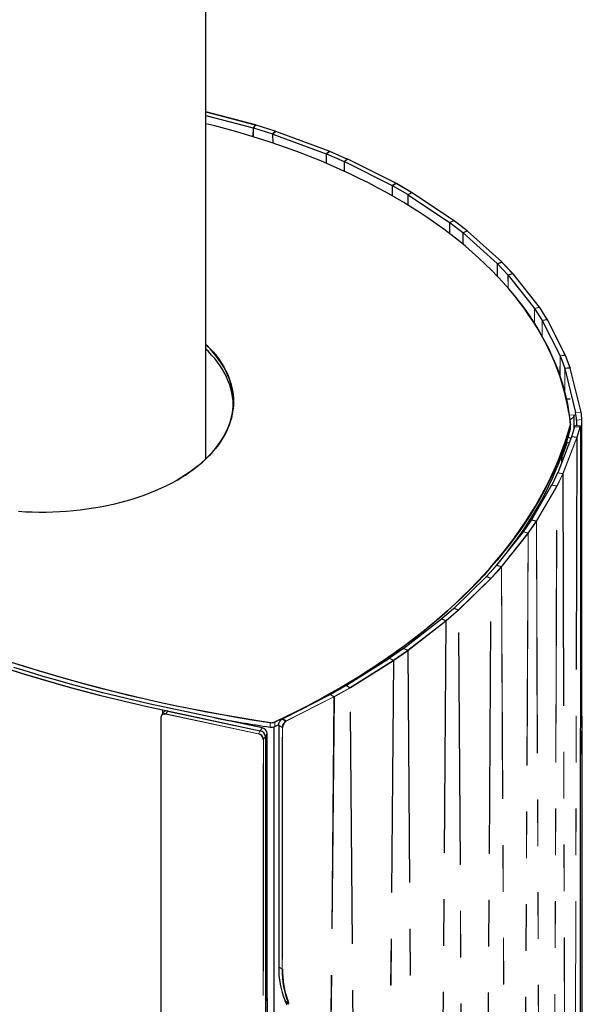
# Model space of a CAD drawing. Header units: millimetres. Extents: x 118 to 347, y 90 to 276.
# Tile 12 of 13: x 331 to 347, y 131 to 158. Entities that reach past the tile are written whole.
import ezdxf

# ---------------------------------------------------------------- set-up
doc = ezdxf.new("R2010")
doc.units = ezdxf.units.MM
doc.linetypes.add('PHANTOM', pattern=[12.7, 6.35, -1.27, 1.27, -1.27, 1.27, -1.27])

msp = doc.modelspace()

# ---------------------------------------------------------------- linework, layer by layer
at = {"color": 7, "linetype": 'Continuous', "lineweight": 25}
for p, q in [((336.342, 146.432), (336.342, 205.869)), ((337.695, 155.573), (336.342, 155.929)), ((336.342, 155.836), (337.634, 155.496)), ((338.239, 155.402), (337.714, 155.567)), ((337.644, 155.493), (338.168, 155.328)), ((338.177, 155.325), (339.639, 154.783)), ((339.719, 154.854), (338.257, 155.396)), ((339.647, 154.78), (340.126, 154.573)), ((339.734, 154.847), (339.734, 154.847)), ((340.214, 154.641), (339.736, 154.847)), ((339.736, 154.847), (339.736, 154.847)), ((340.134, 154.569), (341.447, 153.913)), ((340.212, 154.64), (340.212, 154.64)), ((340.214, 154.641), (340.214, 154.641)), ((341.544, 153.977), (340.231, 154.633)), ((341.976, 153.728), (341.56, 153.968)), ((341.56, 153.968), (341.56, 153.968)), ((341.871, 153.668), (341.455, 153.909)), ((341.976, 153.728), (341.976, 153.728)), ((343.128, 152.961), (341.991, 153.719)), ((341.878, 153.664), (343.016, 152.906)), ((343.022, 152.901), (343.38, 152.625)), ((343.128, 152.961), (343.128, 152.961)), ((343.499, 152.675), (343.141, 152.951)), ((343.141, 152.951), (343.141, 152.951)), ((343.141, 152.951), (343.141, 152.951)), ((343.386, 152.62), (344.324, 151.776)), ((343.499, 152.675), (343.499, 152.675)), ((343.499, 152.675), (343.499, 152.675)), ((343.511, 152.665), (343.508, 152.667)), ((344.45, 151.821), (343.511, 152.665)), ((344.747, 151.508), (344.461, 151.81)), ((344.33, 151.771), (344.616, 151.468)), ((344.62, 151.463), (345.341, 150.55)), ((345.477, 150.584), (344.756, 151.496)), ((345.345, 150.545), (345.553, 150.222)), ((345.477, 150.582), (345.483, 150.574)), ((345.693, 150.249), (345.485, 150.572)), ((345.556, 150.216), (346.044, 149.253)), ((346.188, 149.275), (345.7, 150.237)), ((346.047, 149.247), (346.173, 148.91)), ((346.188, 149.274), (346.192, 149.264)), ((346.319, 148.926), (346.193, 149.263)), ((346.175, 148.904), (346.471, 147.701)), ((346.62, 147.71), (346.323, 148.913)), ((346.32, 148.069), (346.218, 148.062)), ((346.428, 147.263), (346.428, 147.624)), ((346.492, 147.493), (346.493, 147.335)), ((346.62, 147.71), (346.62, 147.71)), ((346.653, 131.266), (346.64, 147.508)), ((346.64, 147.508), (346.64, 147.508)), ((346.326, 147.239), (346.326, 147.357)), ((346.442, 147.311), (346.361, 147.035)), ((346.6, 147.324), (346.457, 147.338)), ((346.586, 102.146), (346.614, 147.257)), ((346.614, 147.257), (346.614, 147.257)), ((346.359, 147.031), (345.979, 146.051)), ((346.501, 147.013), (346.359, 147.031)), ((346.236, 146.884), (346.087, 146.46)), ((346.136, 146.455), (346.087, 146.46)), ((346.087, 146.46), (346.087, 146.331)), ((345.977, 146.047), (345.816, 145.714)), ((345.813, 145.709), (345.258, 144.758)), ((345.423, 145.099), (345.423, 145.041)), ((345.255, 144.754), (345.034, 144.432)), ((345.031, 144.428), (344.306, 143.516)), ((344.303, 143.512), (344.025, 143.205)), ((343.138, 142.34), (344.021, 143.201)), ((343.134, 142.336), (342.802, 142.048)), ((342.797, 142.045), (341.76, 141.239)), ((342.797, 142.045), (342.797, 142.045)), ((341.755, 141.236), (341.373, 140.969)), ((341.76, 141.239), (341.76, 141.239)), ((341.367, 140.966), (340.19, 140.227)), ((340.184, 140.224), (339.756, 139.982)), ((339.75, 139.979), (338.445, 139.315)), ((335.17, 139.481), (335.12, 139.403)), ((337.88, 139.062), (335.207, 139.632)), ((335.297, 139.523), (337.829, 138.983)), ((335.105, 139.351), (335.105, 94.237)), ((338.23, 139.101), (338.338, 139.152)), ((338.335, 139.137), (338.335, 132.523)), ((338.436, 139.311), (338.445, 139.315)), ((338.436, 139.311), (338.532, 139.248)), ((338.445, 139.315), (338.445, 139.315)), ((338.02, 131.683), (338.02, 138.91)), ((338.201, 139.09), (338.201, 98.938)), ((337.97, 138.83), (337.97, 93.716)), ((337.972, 131.606), (338.02, 131.682)), ((338.022, 131.642), (338.022, 128.034)), ((338.509, 131.589), (338.605, 131.526)), ((338.518, 131.56), (338.509, 131.589)), ((338.592, 131.573), (338.608, 131.524)), ((337.97, 131.561), (337.97, 127.953)), ((338.617, 131.495), (338.518, 131.56)), ((338.617, 131.495), (338.608, 131.524))]:
    msp.add_line(p, q, dxfattribs=at)
at = {"color": 8, "linetype": 'PHANTOM', "lineweight": 18}
for p, q in [((337.694, 155.572), (336.342, 155.928)), ((337.694, 155.572), (337.634, 155.496)), ((337.713, 155.567), (337.643, 155.493)), ((337.694, 155.572), (337.694, 155.572)), ((337.634, 155.496), (337.631, 155.252)), ((337.644, 155.493), (337.641, 155.249)), ((337.644, 155.493), (337.713, 155.567)), ((338.237, 155.402), (337.713, 155.567)), ((337.713, 155.567), (337.713, 155.567)), ((338.168, 155.328), (338.237, 155.402)), ((338.168, 155.328), (338.238, 155.402)), ((338.171, 155.079), (338.168, 155.328)), ((338.255, 155.395), (338.177, 155.325)), ((338.18, 155.076), (338.177, 155.325)), ((338.237, 155.402), (338.237, 155.402)), ((338.255, 155.395), (338.255, 155.395)), ((339.717, 154.854), (338.255, 155.395)), ((339.636, 154.524), (339.639, 154.783)), ((339.717, 154.854), (339.639, 154.783)), ((339.645, 154.52), (339.647, 154.78)), ((339.647, 154.78), (339.734, 154.847)), ((339.734, 154.847), (339.647, 154.78)), ((339.717, 154.854), (339.717, 154.854)), ((340.212, 154.64), (339.734, 154.847)), ((339.734, 154.847), (339.734, 154.847)), ((340.126, 154.573), (340.212, 154.64)), ((340.126, 154.573), (340.212, 154.64)), ((340.128, 154.307), (340.126, 154.573)), ((340.229, 154.633), (340.134, 154.569)), ((340.137, 154.303), (340.134, 154.569)), ((340.212, 154.64), (340.212, 154.64)), ((340.229, 154.633), (340.229, 154.633)), ((341.542, 153.976), (340.229, 154.633)), ((341.542, 153.976), (341.447, 153.913)), ((341.557, 153.968), (341.455, 153.909)), ((341.542, 153.976), (341.542, 153.976)), ((341.974, 153.728), (341.557, 153.968)), ((341.557, 153.968), (341.557, 153.968)), ((341.447, 153.913), (341.444, 153.634)), ((341.455, 153.909), (341.452, 153.63)), ((341.974, 153.728), (341.871, 153.668)), ((341.988, 153.719), (341.878, 153.664)), ((341.974, 153.727), (341.974, 153.728)), ((341.988, 153.719), (341.988, 153.719)), ((343.125, 152.961), (341.988, 153.719)), ((341.871, 153.668), (341.874, 153.38)), ((341.878, 153.664), (341.881, 153.376)), ((343.013, 152.602), (343.016, 152.906)), ((343.125, 152.961), (343.016, 152.906)), ((343.02, 152.597), (343.022, 152.901)), ((343.138, 152.951), (343.022, 152.901)), ((343.125, 152.961), (343.125, 152.961)), ((343.496, 152.675), (343.138, 152.951)), ((343.138, 152.951), (343.138, 152.951)), ((343.138, 152.951), (343.138, 152.951)), ((343.496, 152.675), (343.38, 152.625)), ((343.382, 152.309), (343.38, 152.625)), ((343.508, 152.665), (343.386, 152.62)), ((343.388, 152.304), (343.386, 152.62)), ((343.496, 152.675), (343.496, 152.675)), ((343.496, 152.675), (343.496, 152.675)), ((343.508, 152.665), (343.508, 152.665)), ((344.446, 151.822), (343.508, 152.665)), ((344.446, 151.821), (344.324, 151.776)), ((344.33, 151.771), (344.457, 151.811)), ((344.33, 151.771), (344.457, 151.811)), ((344.446, 151.821), (344.446, 151.822)), ((344.743, 151.508), (344.457, 151.811)), ((344.457, 151.811), (344.457, 151.811)), ((344.322, 151.435), (344.324, 151.776)), ((344.328, 151.429), (344.33, 151.771)), ((344.743, 151.508), (344.616, 151.468)), ((344.616, 151.468), (344.743, 151.508)), ((344.616, 151.468), (344.618, 151.109)), ((344.752, 151.497), (344.62, 151.463)), ((344.62, 151.463), (344.623, 151.104)), ((344.743, 151.508), (344.743, 151.508)), ((344.752, 151.497), (344.752, 151.497)), ((345.473, 150.585), (344.752, 151.497)), ((345.339, 150.144), (345.341, 150.55)), ((345.473, 150.585), (345.341, 150.55)), ((345.343, 150.138), (345.345, 150.545)), ((345.345, 150.545), (345.481, 150.574)), ((345.345, 150.545), (345.48, 150.574)), ((345.473, 150.585), (345.473, 150.585)), ((345.689, 150.251), (345.481, 150.574)), ((345.481, 150.574), (345.481, 150.574)), ((345.553, 150.222), (345.689, 150.251)), ((345.689, 150.25), (345.553, 150.221)), ((345.555, 149.783), (345.553, 150.222)), ((345.696, 150.239), (345.556, 150.216)), ((345.558, 149.777), (345.556, 150.216)), ((345.689, 150.251), (345.689, 150.251)), ((345.696, 150.239), (345.696, 150.239)), ((346.183, 149.277), (345.696, 150.239)), ((346.044, 149.253), (346.042, 148.691)), ((346.183, 149.277), (346.044, 149.253)), ((346.047, 149.247), (346.045, 148.683)), ((346.046, 149.248), (346.188, 149.266)), ((346.047, 149.247), (346.188, 149.265)), ((346.183, 149.277), (346.183, 149.277)), ((346.314, 148.928), (346.188, 149.265)), ((346.188, 149.265), (346.188, 149.265)), ((346.173, 148.91), (346.314, 148.928)), ((346.315, 148.927), (346.173, 148.91)), ((346.173, 148.91), (346.174, 148.245)), ((346.318, 148.916), (346.175, 148.904)), ((346.175, 148.904), (346.176, 148.237)), ((346.314, 148.928), (346.314, 148.928)), ((346.318, 148.916), (346.318, 148.916)), ((346.615, 147.713), (346.318, 148.916)), ((346.295, 147.631), (346.426, 147.64)), ((346.471, 147.701), (346.615, 147.713)), ((346.636, 147.505), (346.492, 147.493)), ((346.649, 131.263), (346.636, 147.505)), ((346.324, 147.225), (346.324, 147.344)), ((346.585, 147.297), (346.442, 147.311)), ((346.504, 147.021), (346.585, 147.297)), ((346.59, 147.293), (346.509, 147.017)), ((346.586, 102.146), (346.614, 147.257)), ((346.12, 146.033), (346.501, 147.013)), ((346.506, 147.008), (346.125, 146.028)), ((346.359, 147.031), (346.501, 147.013)), ((346.361, 147.035), (346.504, 147.021)), ((346.506, 147.008), (346.383, 101.339)), ((346.509, 147.017), (346.386, 101.348)), ((346.501, 147.013), (346.501, 147.013)), ((346.504, 147.021), (346.504, 147.021)), ((346.506, 147.008), (346.506, 147.008)), ((346.509, 147.017), (346.509, 147.017)), ((346.158, 146.69), (346.158, 146.662)), ((346.3, 146.877), (346.236, 146.884)), ((345.955, 145.691), (346.117, 146.024)), ((346.122, 146.019), (345.96, 145.686)), ((345.977, 146.047), (346.117, 146.024)), ((346.12, 146.033), (345.979, 146.051)), ((346.12, 146.033), (345.979, 146.051)), ((346.117, 146.024), (346.117, 146.024)), ((346.12, 146.033), (346.12, 146.033)), ((346.122, 146.019), (346.248, 100.992)), ((346.125, 146.028), (346.125, 146.028)), ((346.125, 146.028), (346.252, 101.001)), ((345.395, 144.731), (345.951, 145.683)), ((345.955, 145.678), (345.4, 144.726)), ((345.775, 100.017), (345.955, 145.678)), ((345.779, 100.026), (345.96, 145.686)), ((345.813, 145.709), (345.951, 145.683)), ((345.816, 145.714), (345.955, 145.691)), ((345.951, 145.683), (345.951, 145.683)), ((345.955, 145.691), (345.955, 145.691)), ((345.955, 145.678), (345.955, 145.678)), ((345.96, 145.686), (345.96, 145.686)), ((345.315, 144.856), (345.315, 144.918)), ((345.319, 144.864), (345.319, 144.924)), ((345.169, 144.401), (345.39, 144.723)), ((345.394, 144.718), (345.173, 144.396)), ((345.255, 144.754), (345.39, 144.723)), ((345.395, 144.731), (345.258, 144.758)), ((345.258, 144.758), (345.395, 144.731)), ((345.39, 144.723), (345.39, 144.723)), ((345.394, 144.718), (345.578, 99.681)), ((345.395, 144.731), (345.395, 144.731)), ((345.4, 144.726), (345.4, 144.726)), ((345.4, 144.726), (345.583, 99.689)), ((344.438, 143.481), (345.163, 144.393)), ((345.167, 144.388), (344.442, 143.475)), ((345.167, 144.388), (344.93, 98.739)), ((345.173, 144.396), (344.937, 98.747)), ((345.031, 144.428), (345.163, 144.393)), ((345.034, 144.432), (345.169, 144.401)), ((345.163, 144.393), (345.163, 144.393)), ((345.167, 144.388), (345.167, 144.388)), ((345.169, 144.401), (345.169, 144.401)), ((345.173, 144.396), (345.173, 144.396)), ((344.66, 143.963), (344.66, 143.961)), ((344.665, 143.969), (344.665, 143.967)), ((344.153, 143.166), (344.431, 143.473)), ((344.436, 143.467), (344.158, 143.161)), ((344.274, 143.479), (344.274, 143.485)), ((344.279, 143.486), (344.279, 143.491)), ((344.303, 143.512), (344.431, 143.473)), ((344.306, 143.516), (344.438, 143.481)), ((344.431, 143.473), (344.431, 143.473)), ((344.436, 143.467), (344.674, 98.416)), ((344.438, 143.481), (344.438, 143.481)), ((344.442, 143.475), (344.442, 143.475)), ((344.442, 143.475), (344.681, 98.425)), ((344.146, 143.158), (344.021, 143.201)), ((344.025, 143.205), (344.153, 143.166)), ((344.153, 143.166), (344.153, 143.166)), ((343.263, 142.298), (344.146, 143.158)), ((344.15, 143.153), (343.267, 142.292)), ((343.86, 97.519), (344.15, 143.153)), ((343.867, 97.527), (344.158, 143.161)), ((344.146, 143.158), (344.146, 143.158)), ((344.15, 143.153), (344.15, 143.153)), ((344.158, 143.161), (344.158, 143.161)), ((342.922, 142.002), (343.254, 142.29)), ((343.259, 142.284), (342.927, 141.996)), ((343.134, 142.336), (343.254, 142.29)), ((343.263, 142.298), (343.138, 142.34)), ((343.254, 142.29), (343.254, 142.29)), ((343.549, 97.217), (343.259, 142.284)), ((343.263, 142.298), (343.263, 142.298)), ((343.267, 142.292), (343.267, 142.292)), ((343.557, 97.224), (343.267, 142.292)), ((341.876, 141.189), (342.914, 141.995)), ((342.918, 141.989), (341.88, 141.183)), ((342.918, 141.989), (342.577, 96.374)), ((342.927, 141.996), (342.586, 96.381)), ((342.914, 141.995), (342.797, 142.045)), ((342.914, 141.995), (342.797, 142.045)), ((342.802, 142.048), (342.922, 142.002)), ((342.914, 141.995), (342.914, 141.995)), ((342.914, 141.995), (342.914, 141.995)), ((342.918, 141.989), (342.918, 141.989)), ((342.918, 141.989), (342.918, 141.989)), ((342.922, 142.002), (342.922, 142.002)), ((342.927, 141.996), (342.927, 141.996)), ((341.484, 140.916), (341.866, 141.182)), ((341.87, 141.176), (341.488, 140.91)), ((341.755, 141.236), (341.866, 141.182)), ((341.76, 141.239), (341.876, 141.189)), ((341.876, 141.189), (341.76, 141.239)), ((341.866, 141.182), (341.866, 141.182)), ((341.87, 141.176), (342.209, 96.089)), ((341.876, 141.189), (341.876, 141.189)), ((341.876, 141.189), (341.876, 141.189)), ((341.88, 141.183), (341.88, 141.183)), ((341.88, 141.183), (341.88, 141.183)), ((341.88, 141.183), (342.219, 96.096)), ((340.296, 140.17), (341.474, 140.909)), ((341.478, 140.903), (340.3, 140.164)), ((341.478, 140.903), (341.09, 95.309)), ((341.488, 140.91), (341.1, 95.316)), ((341.474, 140.909), (341.367, 140.966)), ((341.474, 140.909), (341.367, 140.966)), ((341.373, 140.969), (341.484, 140.916)), ((341.474, 140.909), (341.474, 140.909)), ((341.478, 140.903), (341.478, 140.903)), ((341.484, 140.916), (341.484, 140.916)), ((341.488, 140.91), (341.488, 140.91)), ((340.184, 140.224), (340.285, 140.164)), ((340.189, 140.227), (340.296, 140.17)), ((340.296, 140.17), (340.19, 140.227)), ((339.846, 139.916), (339.75, 139.979)), ((339.846, 139.916), (339.75, 139.979)), ((339.756, 139.982), (339.857, 139.922)), ((339.857, 139.922), (340.285, 140.164)), ((340.289, 140.158), (339.861, 139.916)), ((340.285, 140.164), (340.285, 140.164)), ((340.673, 95.048), (340.289, 140.158)), ((340.296, 140.17), (340.296, 140.17)), ((340.3, 140.164), (340.3, 140.164)), ((340.684, 95.054), (340.3, 140.164)), ((338.541, 139.253), (339.846, 139.916)), ((339.849, 139.91), (338.544, 139.246)), ((339.849, 139.91), (339.418, 94.34)), ((339.861, 139.916), (339.43, 94.346)), ((339.846, 139.916), (339.846, 139.916)), ((339.849, 139.91), (339.849, 139.91)), ((339.857, 139.922), (339.857, 139.922)), ((339.861, 139.916), (339.861, 139.916)), ((335.156, 139.549), (335.156, 139.459)), ((335.261, 139.527), (335.156, 139.549)), ((335.158, 139.556), (337.831, 138.985)), ((337.879, 139.061), (335.206, 139.631)), ((337.777, 138.897), (335.245, 139.438)), ((335.297, 139.523), (335.246, 139.444)), ((335.246, 139.444), (337.779, 138.904)), ((335.109, 139.348), (335.109, 94.234)), ((336.889, 139.273), (336.889, 139.283)), ((336.96, 139.258), (336.96, 139.271)), ((337.402, 139.195), (337.402, 139.164)), ((337.685, 139.149), (337.685, 139.104)), ((338.097, 139.084), (338.097, 139.202)), ((338.23, 139.219), (338.23, 139.101)), ((338.43, 139.075), (338.335, 139.137)), ((338.541, 139.253), (338.445, 139.315)), ((338.54, 139.252), (338.445, 139.315)), ((338.532, 139.248), (338.54, 139.252)), ((338.544, 139.246), (338.535, 139.242)), ((337.779, 138.904), (337.829, 138.983)), ((337.831, 138.985), (337.879, 139.061)), ((338.02, 138.909), (337.972, 138.833)), ((338.02, 131.682), (338.02, 138.909)), ((338.431, 132.46), (338.43, 139.075)), ((338.438, 139.074), (338.438, 132.46)), ((337.913, 93.636), (337.913, 138.75)), ((337.97, 138.83), (337.92, 138.752)), ((337.92, 138.752), (337.92, 93.638)), ((337.972, 138.833), (337.972, 131.606)), ((338.335, 132.523), (338.431, 132.46)), ((337.97, 131.561), (338.022, 131.642))]:
    msp.add_line(p, q, dxfattribs=at)
at = {"color": 7, "linetype": 'Continuous', "lineweight": 25, "flags": 128}
for points in [[(346.277, 147.721), (346.272, 147.751), (346.238, 147.944), (346.197, 148.136), (346.149, 148.327), (346.094, 148.518), (346.033, 148.708), (345.965, 148.898), (345.89, 149.086), (345.809, 149.274), (345.721, 149.461), (345.626, 149.646), (345.525, 149.831), (345.417, 150.014), (345.303, 150.196), (345.183, 150.376), (345.056, 150.556), (344.923, 150.733), (344.784, 150.909), (344.638, 151.083), (344.486, 151.256), (344.329, 151.426), (344.165, 151.595), (343.995, 151.762), (343.82, 151.927), (343.639, 152.09), (343.452, 152.25), (343.259, 152.409), (343.061, 152.565), (342.857, 152.718), (342.648, 152.869), (342.434, 153.018), (342.215, 153.164), (341.99, 153.308), (341.761, 153.449), (341.526, 153.587), (341.287, 153.723), (341.043, 153.855), (340.794, 153.985), (340.541, 154.111), (340.283, 154.235), (340.021, 154.356), (339.755, 154.473), (339.485, 154.588), (339.21, 154.699), (338.932, 154.807), (338.65, 154.911), (338.365, 155.013), (338.076, 155.111), (337.783, 155.205), (337.488, 155.296), (337.189, 155.384), (336.887, 155.468), (336.582, 155.548), (336.342, 155.608)], [(337.696, 155.572), (337.696, 155.572), (337.696, 155.573), (337.696, 155.573), (337.695, 155.573), (337.695, 155.573), (337.694, 155.573), (337.694, 155.572)], [(339.72, 154.852), (339.72, 154.853), (339.719, 154.854), (339.719, 154.854), (339.719, 154.854), (339.718, 154.854), (339.718, 154.854), (339.717, 154.854), (339.717, 154.854)], [(344.698, 151.015), (344.788, 150.906), (344.927, 150.73), (345.061, 150.553), (345.187, 150.373), (345.308, 150.193), (345.422, 150.011), (345.53, 149.828), (345.631, 149.643), (345.725, 149.457), (345.813, 149.271), (345.895, 149.083), (345.97, 148.894), (346.038, 148.705), (346.099, 148.515), (346.154, 148.324), (346.202, 148.132), (346.243, 147.94), (346.277, 147.748), (346.305, 147.555), (346.326, 147.362)], [(336.342, 149.563), (336.365, 149.541), (336.459, 149.446), (336.546, 149.35), (336.627, 149.251), (336.702, 149.151), (336.77, 149.05), (336.833, 148.947), (336.889, 148.843), (336.938, 148.738), (336.981, 148.632), (337.017, 148.525), (337.046, 148.417), (337.069, 148.309), (337.085, 148.201), (337.095, 148.092), (337.097, 147.983), (337.093, 147.874), (337.082, 147.766), (337.064, 147.657), (337.04, 147.549), (337.008, 147.442), (336.971, 147.335), (336.926, 147.229), (336.875, 147.124), (336.818, 147.021), (336.754, 146.918), (336.684, 146.817), (336.607, 146.717), (336.524, 146.62), (336.436, 146.523), (336.341, 146.429), (336.241, 146.337), (336.135, 146.247), (336.023, 146.159), (335.906, 146.074), (335.784, 145.991), (335.657, 145.91), (335.525, 145.832), (335.388, 145.758), (335.246, 145.686), (335.1, 145.616), (334.95, 145.551), (334.796, 145.488), (334.638, 145.428), (334.477, 145.372), (334.312, 145.319), (334.143, 145.269), (333.972, 145.224), (333.799, 145.181), (333.622, 145.142), (333.444, 145.107), (333.263, 145.076), (333.08, 145.049), (332.896, 145.025), (332.711, 145.005), (332.524, 144.989), (332.337, 144.977), (332.149, 144.968), (331.96, 144.964), (331.771, 144.963), (331.583, 144.967), (331.395, 144.974), (331.207, 144.985)], [(335.553, 145.849), (335.653, 145.908), (335.78, 145.988), (335.902, 146.071), (336.019, 146.157), (336.131, 146.244), (336.237, 146.334), (336.337, 146.427), (336.431, 146.521), (336.52, 146.617), (336.603, 146.715), (336.679, 146.814), (336.749, 146.915), (336.813, 147.017), (336.87, 147.121), (336.921, 147.226), (336.966, 147.332), (337.004, 147.438), (337.035, 147.545), (337.059, 147.653), (337.077, 147.762), (337.088, 147.87), (337.092, 147.979), (337.09, 148.088), (337.08, 148.197), (337.064, 148.305), (337.041, 148.413), (337.012, 148.52), (336.976, 148.627), (336.933, 148.733), (336.884, 148.838), (336.828, 148.942), (336.766, 149.045), (336.697, 149.146), (336.622, 149.246), (336.541, 149.344), (336.454, 149.441), (336.361, 149.535), (336.342, 149.554)], [(337.091, 147.933), (337.086, 148.024), (337.073, 148.132), (337.054, 148.241), (337.028, 148.348), (336.995, 148.456), (336.955, 148.562), (336.909, 148.667), (336.857, 148.772), (336.798, 148.875), (336.732, 148.977), (336.66, 149.078), (336.582, 149.177), (336.498, 149.274), (336.408, 149.37), (336.342, 149.435)], [(346.188, 149.274), (346.188, 149.274), (346.188, 149.275)], [(346.426, 147.64), (346.427, 147.615), (346.421, 147.59), (346.407, 147.566), (346.387, 147.544), (346.36, 147.524), (346.327, 147.508), (346.311, 147.502)], [(338.227, 139.225), (338.531, 139.371), (338.831, 139.52), (339.126, 139.671), (339.417, 139.826), (339.703, 139.983), (339.984, 140.143), (340.261, 140.306), (340.532, 140.472), (340.799, 140.641), (341.06, 140.812), (341.316, 140.986), (341.567, 141.162), (341.812, 141.341), (342.052, 141.522), (342.286, 141.706), (342.515, 141.892), (342.739, 142.08), (342.956, 142.271), (343.168, 142.463), (343.374, 142.658), (343.574, 142.855), (343.768, 143.054), (343.956, 143.254), (344.138, 143.457), (344.314, 143.661), (344.483, 143.867), (344.647, 144.075), (344.804, 144.284), (344.954, 144.495), (345.099, 144.708), (345.237, 144.921), (345.368, 145.137), (345.493, 145.353), (345.611, 145.571), (345.723, 145.79), (345.829, 146.01), (345.927, 146.23), (346.019, 146.452), (346.104, 146.675), (346.182, 146.899), (346.254, 147.123), (346.319, 147.348)], [(346.324, 147.344), (346.259, 147.119), (346.187, 146.894), (346.109, 146.671), (346.024, 146.448), (345.932, 146.226), (345.833, 146.005), (345.728, 145.785), (345.616, 145.566), (345.498, 145.348), (345.373, 145.132), (345.241, 144.916), (345.103, 144.703), (344.959, 144.49), (344.808, 144.279), (344.651, 144.07), (344.488, 143.862), (344.318, 143.656), (344.142, 143.451), (343.96, 143.249), (343.772, 143.048), (343.578, 142.849), (343.378, 142.653), (343.172, 142.458), (342.96, 142.265), (342.743, 142.075), (342.519, 141.886), (342.291, 141.7), (342.056, 141.517), (341.816, 141.335), (341.57, 141.156), (341.32, 140.98), (341.064, 140.806), (340.802, 140.635), (340.536, 140.466), (340.264, 140.3), (339.988, 140.137), (339.707, 139.977), (339.42, 139.819), (339.13, 139.665), (338.975, 139.585)], [(346.442, 147.311), (346.447, 147.326), (346.452, 147.335), (346.456, 147.338), (346.457, 147.338)], [(346.595, 147.307), (346.595, 147.307), (346.59, 147.293)], [(344.183, 143.38), (344.318, 143.537), (344.453, 143.7)], [(338.097, 139.202), (337.658, 139.271), (337.221, 139.344), (336.786, 139.42), (336.353, 139.5), (335.922, 139.584), (335.493, 139.672), (335.067, 139.763), (334.643, 139.858), (334.221, 139.957), (333.802, 140.06), (333.386, 140.166), (332.973, 140.275), (332.563, 140.389), (332.155, 140.505), (331.751, 140.626), (331.35, 140.75), (330.952, 140.877)], [(330.955, 140.883), (331.352, 140.756), (331.753, 140.632), (332.158, 140.512), (332.565, 140.395), (332.975, 140.282), (333.388, 140.172), (333.804, 140.066), (334.223, 139.964), (334.644, 139.865), (335.068, 139.77), (335.495, 139.679), (335.923, 139.591), (336.354, 139.507), (336.787, 139.427), (337.222, 139.351), (337.659, 139.278), (338.098, 139.209)], [(335.156, 139.549), (334.729, 139.642), (334.304, 139.739), (333.882, 139.84), (333.462, 139.944), (333.046, 140.051), (332.632, 140.163), (332.221, 140.278), (331.813, 140.396), (331.408, 140.518), (331.006, 140.643)], [(331.008, 140.65), (331.41, 140.524), (331.815, 140.403), (332.223, 140.284), (332.634, 140.169), (333.048, 140.058), (333.464, 139.95), (333.884, 139.846), (334.306, 139.746), (334.731, 139.649), (335.158, 139.556)], [(335.206, 139.631), (334.781, 139.724), (334.358, 139.821), (333.938, 139.921), (333.521, 140.024), (333.106, 140.132), (332.694, 140.242), (332.285, 140.357), (331.879, 140.474), (331.476, 140.596), (331.076, 140.72)], [(338.83, 139.511), (338.534, 139.365), (338.23, 139.219)], [(335.106, 139.352), (335.105, 139.351), (335.105, 139.351)], [(338.02, 138.909), (338.02, 138.909), (338.02, 138.91)]]:
    msp.add_lwpolyline(points, dxfattribs=at)
at = {"color": 8, "linetype": 'PHANTOM', "lineweight": 18, "flags": 128}
for points in [[(346.321, 147.366), (346.3, 147.559), (346.277, 147.721)], [(346.636, 147.505), (346.637, 147.505), (346.638, 147.505), (346.639, 147.506), (346.639, 147.506), (346.64, 147.507), (346.64, 147.507), (346.64, 147.508), (346.64, 147.508)], [(346.585, 147.297), (346.59, 147.312), (346.595, 147.321), (346.599, 147.324), (346.6, 147.324)], [(346.614, 147.257), (346.614, 147.278), (346.612, 147.296), (346.61, 147.309), (346.607, 147.316), (346.603, 147.319), (346.599, 147.315), (346.595, 147.307)], [(346.122, 146.019), (346.122, 146.019), (346.122, 146.019)], [(345.394, 144.718), (345.394, 144.718), (345.394, 144.718)], [(344.436, 143.467), (344.436, 143.467), (344.436, 143.467)], [(343.259, 142.284), (343.259, 142.284), (343.259, 142.284)], [(341.87, 141.176), (341.87, 141.176), (341.87, 141.176)], [(340.289, 140.158), (340.289, 140.158), (340.289, 140.158)]]:
    msp.add_lwpolyline(points, dxfattribs=at)
at = {"color": 7, "linetype": 'Continuous', "lineweight": 25}
for centre, radius, start, end in [((337.695, 155.572), 0.00134, 87.0975, 154.1069), ((337.714, 155.566), 0.00154, 82.12, 147.0359), ((338.239, 155.401), 0.00154, 82.1105, 147.0453), ((338.257, 155.394), 0.00176, 77.7042, 140.7921), ((338.257, 155.394), 0.00176, 77.6625, 140.8175), ((339.718, 154.853), 0.00176, 77.6375, 140.7825), ((339.736, 154.845), 0.00199, 73.3937, 135.2476), ((340.214, 154.639), 0.002, 73.3936, 135.0865), ((340.23, 154.631), 0.00225, 69.6357, 130.1857), ((341.543, 153.975), 0.00224, 68.1371, 130.3053), ((341.558, 153.966), 0.00246, 64.863, 126.3066), ((341.975, 153.725), 0.00252, 65.8772, 125.6038), ((341.989, 153.716), 0.00273, 61.1326, 122.1953), ((343.14, 152.949), 0.00304, 60.2242, 118.1303), ((343.497, 152.673), 0.00299, 56.4657, 118.3996), ((343.509, 152.662), 0.00326, 52.719, 114.9235), ((344.448, 151.819), 0.00279, 357.2412, 46.4835), ((345.474, 150.582), 0.00301, 358.8729, 37.5579), ((345.482, 150.571), 0.00378, 31.4447, 107.2685), ((345.482, 150.57), 0.00387, 37.05, 106.725), ((345.69, 150.247), 0.00387, 36.9468, 106.7347), ((346.189, 149.261), 0.00427, 25.8023, 101.3057), ((346.315, 148.924), 0.00427, 25.659, 101.3163), ((345.453, 147.492), 1.039, 0.045, 11.6043), ((345.636, 147.508), 1.004, 0.045, 11.6043), ((337.132, 149.856), 9.561, 321.5034, 344.0306), ((346.275, 147.357), 0.0507, 344.5874, 5.0662), ((346.275, 147.239), 0.0511, 344.6337, 359.9239), ((346.187, 146.779), 0.253, 52.8153, 72.0075), ((346.203, 146.896), 0.0352, 340.8887, 32.6016), ((335.211, 139.345), 0.105, 70.1567, 176.4658), ((335.263, 139.412), 0.116, 73.3497, 143.1042), ((335.207, 139.631), 0.00117, 93.3673, 162.0877), ((345.327, 186.687), 48.149, 259.536, 261.3642), ((338.135, 139.436), 0.23, 260.7735, 293.4523), ((338.651, 139.062), 0.221, 122.594, 176.7753), ((338.65, 139.062), 0.213, 122.7136, 176.7722), ((337.748, 138.734), 0.166, 5.594, 79.7946), ((337.748, 138.735), 0.172, 5.594, 79.7946), ((337.799, 138.813), 0.172, 5.594, 79.7946), ((337.8, 138.816), 0.172, 5.594, 79.7946), ((337.849, 138.892), 0.172, 5.594, 79.7946), ((338.135, 139.319), 0.238, 260.7735, 293.4523), ((340.707, 132.481), 2.373, 178.9961, 202.0959), ((340.803, 132.418), 2.373, 178.9961, 202.0959), ((340.844, 132.423), 2.407, 179.1152, 200.6675)]:
    msp.add_arc(centre, radius, start, end, dxfattribs=at)
at = {"color": 8, "linetype": 'PHANTOM', "lineweight": 18}
for centre, radius, start, end in [((339.736, 154.845), 0.002, 73.5806, 135.139), ((340.214, 154.639), 0.002, 73.5737, 135.1459), ((340.23, 154.631), 0.00225, 69.6397, 130.1701), ((341.543, 153.975), 0.00225, 69.6397, 130.1701), ((341.559, 153.966), 0.00251, 65.686, 125.6182), ((341.975, 153.725), 0.00252, 65.873, 125.6019), ((341.989, 153.716), 0.00273, 61.0906, 122.1858), ((343.127, 152.958), 0.00277, 63.5745, 121.9688), ((343.127, 152.958), 0.00273, 61.1195, 122.1834), ((343.14, 152.949), 0.00299, 56.8657, 118.3665), ((343.498, 152.673), 0.00303, 59.4594, 118.1704), ((343.509, 152.662), 0.00326, 52.6818, 114.9149), ((344.448, 151.819), 0.00326, 52.691, 114.9032), ((344.448, 151.819), 0.00326, 52.6818, 114.9149), ((344.458, 151.808), 0.00351, 48.1015, 111.6357), ((344.458, 151.808), 0.00332, 40.7882, 113.2546), ((344.458, 151.808), 0.0035, 47.9078, 111.7081), ((344.744, 151.505), 0.00351, 47.9589, 111.5923), ((344.744, 151.505), 0.00351, 48.0483, 111.6426), ((344.745, 151.505), 0.00305, 0.7741, 115.9966), ((344.754, 151.494), 0.00365, 42.2137, 109.6662), ((344.754, 151.494), 0.00365, 42.1998, 109.6776), ((345.474, 150.582), 0.00365, 42.1698, 109.6583), ((345.474, 150.582), 0.00365, 42.2137, 109.6662), ((345.482, 150.571), 0.00349, 3.4948, 110.0701), ((345.69, 150.247), 0.00351, 3.5068, 109.7891), ((345.69, 150.247), 0.00351, 3.5516, 109.7997), ((345.697, 150.235), 0.00408, 31.575, 104.0026), ((345.697, 150.235), 0.00408, 31.5956, 104.011), ((346.184, 149.273), 0.00408, 31.5745, 103.9927), ((346.184, 149.273), 0.00408, 31.5783, 104.0025), ((346.189, 149.262), 0.00402, 16.0043, 103.6877), ((346.189, 149.261), 0.00436, 32.4806, 100.9785), ((346.315, 148.924), 0.00396, 5.1783, 103.8621), ((346.316, 148.923), 0.00397, 5.2851, 103.7428), ((346.319, 148.912), 0.00431, 18.3541, 100.2294), ((346.319, 148.912), 0.00431, 18.3582, 100.2435), ((345.597, 147.504), 1.039, 0.045, 11.6043), ((346.616, 147.709), 0.00431, 18.3541, 100.2294), ((346.272, 147.361), 0.049, 344.5874, 5.0662), ((346.319, 147.343), 0.0051, 6.336, 88.5892), ((346.321, 147.361), 0.00445, 6.2142, 97.3297), ((346.585, 147.292), 0.00513, 6.2784, 88.0559), ((346.5, 147.007), 0.0053, 6.1714, 85.7997), ((346.5, 147.007), 0.0053, 6.1724, 85.815), ((346.501, 147.008), 0.00531, 6.166, 85.6344), ((346.504, 147.016), 0.00513, 6.1128, 87.9962), ((346.504, 147.016), 0.00512, 6.1245, 88.2092), ((346.116, 146.019), 0.00546, 5.9475, 83.4624), ((346.116, 146.019), 0.00547, 6.1442, 83.5143), ((346.12, 146.027), 0.00532, 6.334, 85.5579), ((346.12, 146.028), 0.0053, 6.1644, 85.79), ((346.12, 146.028), 0.0053, 6.1714, 85.7997), ((345.95, 145.677), 0.00564, 5.742, 81.1184), ((345.95, 145.677), 0.00563, 5.5396, 81.1011), ((345.955, 145.686), 0.00546, 5.7549, 83.4114), ((345.955, 145.686), 0.00544, 5.7764, 83.6329), ((345.389, 144.717), 0.00581, 5.4364, 78.6821), ((345.389, 144.717), 0.00582, 5.6573, 78.7268), ((345.394, 144.726), 0.00566, 5.9222, 80.89), ((345.394, 144.726), 0.00564, 5.7338, 81.1087), ((345.394, 144.726), 0.00564, 5.742, 81.1184), ((345.161, 144.387), 0.006, 5.1551, 76.226), ((345.161, 144.387), 0.00602, 5.1256, 75.9884), ((345.168, 144.396), 0.0058, 5.2187, 78.6378), ((345.168, 144.396), 0.00579, 5.2478, 78.8701), ((344.429, 143.467), 0.00619, 4.7907, 73.666), ((344.429, 143.467), 0.0062, 5.0337, 73.7058), ((344.436, 143.475), 0.00601, 5.3868, 76.2637), ((344.437, 143.475), 0.006, 5.1551, 76.226), ((344.151, 143.16), 0.00618, 4.5497, 73.6263), ((344.151, 143.16), 0.00616, 4.5843, 73.8719), ((344.144, 143.152), 0.0064, 4.4565, 71.0733), ((344.144, 143.152), 0.00642, 4.4226, 70.8216), ((343.252, 142.284), 0.00662, 4.0564, 68.3654), ((343.252, 142.284), 0.00664, 4.3194, 68.4022), ((343.261, 142.292), 0.00641, 4.7091, 71.1069), ((343.261, 142.292), 0.0064, 4.4565, 71.0733), ((342.911, 141.988), 0.00686, 3.6923, 65.6121), ((342.911, 141.988), 0.00688, 3.6655, 65.3434), ((342.911, 141.988), 0.00686, 3.6948, 65.631), ((342.92, 141.996), 0.0066, 3.7937, 68.3284), ((342.92, 141.996), 0.00658, 3.8316, 68.5896), ((341.863, 141.176), 0.00712, 3.2799, 62.7329), ((341.863, 141.176), 0.00715, 3.561, 62.7687), ((341.873, 141.183), 0.00691, 3.9244, 65.3491), ((341.873, 141.183), 0.00686, 3.6815, 65.6014), ((341.873, 141.183), 0.00686, 3.6923, 65.6121), ((341.47, 140.903), 0.00742, 2.9095, 59.7965), ((341.47, 140.903), 0.00745, 2.8864, 59.5337), ((341.47, 140.903), 0.00742, 2.912, 59.8167), ((341.481, 140.909), 0.0071, 2.9975, 62.6967), ((341.481, 140.909), 0.00707, 3.0364, 62.9759), ((340.281, 140.157), 0.00776, 2.5083, 56.7253), ((340.281, 140.157), 0.00779, 2.8053, 56.7618), ((340.292, 140.164), 0.00749, 3.1556, 59.4893), ((340.292, 140.164), 0.00742, 2.8982, 59.7852), ((340.293, 140.164), 0.00742, 2.9095, 59.7965), ((339.841, 139.909), 0.00815, 2.1548, 53.5864), ((339.841, 139.91), 0.00818, 2.1391, 53.3482), ((339.841, 139.909), 0.00814, 2.1572, 53.6081), ((339.853, 139.916), 0.00772, 2.2082, 56.6882), ((339.853, 139.916), 0.00769, 2.2458, 56.9874), ((335.21, 139.342), 0.102, 70.1567, 176.4658), ((335.17, 139.549), 0.0145, 151.6577, 179.6999), ((335.259, 139.438), 0.0145, 151.6577, 179.6999), ((335.109, 139.352), 0.00355, 193.6728, 267.021), ((338.135, 139.437), 0.238, 260.7735, 293.4523), ((338.116, 139.202), 0.0194, 159.1184, 179.9007), ((338.221, 139.219), 0.00847, 1.8906, 51.1754), ((337.792, 138.897), 0.0145, 151.6577, 179.6999), ((337.84, 138.98), 0.0109, 149.8288, 165.8953), ((337.881, 139.061), 0.00117, 93.3673, 162.0877), ((337.915, 138.756), 0.00644, 253.7988, 315.961), ((337.969, 138.835), 0.00376, 290.4454, 324.3019), ((338.434, 132.467), 0.00766, 240.4364, 295.3682)]:
    msp.add_arc(centre, radius, start, end, dxfattribs=at)
at = {"color": 7, "linetype": 'Continuous', "lineweight": 25}
for centre, major_axis, ratio, start_param, end_param in [((337.572, 155.417), (0.15, 0.002), 0.573237, 1.067003, 1.137085), ((338.096, 155.252), (0.15, -0.002), 0.581248, 1.006711, 1.076822), ((339.558, 154.71), (0.15, 0.001), 0.572237, 0.923345, 0.994536), ((340.036, 154.504), (0.15, -0.002), 0.582265, 0.86304, 0.934234), ((341.348, 153.848), (0.15, 0.001), 0.571337, 0.78053, 0.852089), ((341.765, 153.607), (0.15, -0.001), 0.583178, 0.719233, 0.790792), ((342.902, 152.849), (0.15, 0.001), 0.570554, 0.638536, 0.70973), ((343.26, 152.573), (0.15, -0.001), 0.583964, 0.575304, 0.646494), ((344.198, 151.729), (0.15, 0.001), 0.569902, 0.497332, 0.567443), ((344.484, 151.427), (0.15, -0.001), 0.584606, 0.431268, 0.50135), ((345.204, 150.514), (0.15, 0.001), 0.569393, 0.356873, 0.425215), ((345.204, 150.514), (0.15, 0), 0.577311, 0.356105, 0.359322), ((345.412, 150.191), (0.15, 0), 0.57731, 0.352788, 0.356103), ((345.412, 150.191), (0.15, -0.001), 0.58509, 0.287148, 0.355392), ((345.9, 149.229), (0.15, 0), 0.569035, 0.217096, 0.283028), ((345.9, 149.229), (0.15, 0), 0.577316, 0.212983, 0.218609), ((346.026, 148.892), (0.15, 0), 0.577314, 0.207131, 0.212981), ((346.026, 148.892), (0.15, 0), 0.585403, 0.142968, 0.208677), ((346.213, 147.05), (0.15, 0), 0.577315, 6.063966, 6.115021), ((345.833, 146.07), (0.15, 0), 0.577316, 6.010301, 6.061377), ((345.671, 145.737), (0.15, 0), 0.577312, 5.958517, 6.010298), ((345.116, 144.786), (0.15, 0), 0.577312, 5.905577, 5.957364), ((344.895, 144.464), (0.15, 0), 0.577307, 5.853215, 5.905575), ((344.17, 143.552), (0.15, 0), 0.577308, 5.800855, 5.853215), ((343.892, 143.245), (0.15, 0), 0.577302, 5.748495, 5.800855), ((343.009, 142.384), (0.15, 0), 0.577302, 5.696135, 5.748495), ((342.677, 142.096), (0.15, 0), 0.577297, 5.643919, 5.696136), ((341.639, 141.291), (0.15, 0), 0.577296, 5.591417, 5.643632), ((341.257, 141.024), (0.15, 0), 0.57729, 5.539633, 5.591419), ((340.079, 140.286), (0.15, 0), 0.57729, 5.486701, 5.538481), ((339.651, 140.044), (0.15, 0), 0.577284, 5.435628, 5.486705), ((337.967, 131.614), (-0.00433, 0.00842), 0.298104, 2.615956, 3.313187), ((338.015, 131.686), (0.00461, -0.00347), 0.555927, 0.041819, 0.395861), ((340.962, 133.858), (1.924, 2.927), 0.61273, 2.769961, 2.808446)]:
    msp.add_ellipse(centre, major_axis=major_axis, ratio=ratio, start_param=start_param, end_param=end_param, dxfattribs=at)
for points in [[(337.713, 155.567), (337.71, 155.568), (337.703, 155.57), (337.697, 155.571), (337.694, 155.572)], [(337.713, 155.567), (337.713, 155.567), (337.713, 155.567), (337.713, 155.567), (337.713, 155.567)], [(337.643, 155.493), (337.643, 155.493), (337.643, 155.493), (337.644, 155.493), (337.644, 155.493)], [(338.168, 155.328), (338.168, 155.328), (338.168, 155.328), (338.168, 155.328), (338.168, 155.328)], [(338.238, 155.402), (338.238, 155.402), (338.237, 155.402), (338.237, 155.402), (338.237, 155.402)], [(338.255, 155.395), (338.252, 155.397), (338.247, 155.399), (338.241, 155.401), (338.238, 155.402)], [(339.647, 154.78), (339.647, 154.78), (339.647, 154.78), (339.647, 154.78), (339.647, 154.78)], [(339.734, 154.847), (339.731, 154.848), (339.726, 154.85), (339.72, 154.853), (339.717, 154.854)], [(340.126, 154.573), (340.126, 154.573), (340.126, 154.573), (340.126, 154.573), (340.126, 154.573)], [(340.229, 154.633), (340.226, 154.634), (340.221, 154.637), (340.215, 154.639), (340.212, 154.64)], [(341.557, 153.968), (341.555, 153.969), (341.549, 153.972), (341.544, 153.975), (341.542, 153.976)], [(341.988, 153.719), (341.986, 153.72), (341.981, 153.723), (341.976, 153.726), (341.974, 153.727)], [(343.022, 152.901), (343.022, 152.901), (343.022, 152.901), (343.022, 152.901)], [(343.38, 152.625), (343.38, 152.625), (343.38, 152.625), (343.38, 152.625)], [(344.451, 151.819), (344.454, 151.816), (344.458, 151.812), (344.461, 151.809)], [(344.33, 151.771), (344.33, 151.771), (344.33, 151.771), (344.33, 151.771), (344.33, 151.771)], [(344.616, 151.468), (344.616, 151.468), (344.616, 151.468), (344.616, 151.468), (344.616, 151.468)], [(344.748, 151.505), (344.751, 151.502), (344.754, 151.498), (344.757, 151.495)], [(345.694, 150.247), (345.696, 150.243), (345.698, 150.24), (345.7, 150.236)], [(346.32, 148.924), (346.321, 148.92), (346.322, 148.916), (346.323, 148.913)], [(346.359, 147.031), (346.359, 147.031), (346.359, 147.031), (346.359, 147.031), (346.359, 147.031)], [(345.979, 146.051), (345.979, 146.051), (345.979, 146.051), (345.979, 146.051), (345.979, 146.051)], [(345.813, 145.709), (345.813, 145.709), (345.813, 145.709), (345.813, 145.709)], [(345.258, 144.758), (345.258, 144.758), (345.258, 144.758), (345.258, 144.758), (345.258, 144.758)], [(341.367, 140.966), (341.367, 140.966), (341.367, 140.966), (341.367, 140.966), (341.367, 140.966)], [(340.19, 140.227), (340.19, 140.227), (340.19, 140.227), (340.189, 140.227), (340.189, 140.227)], [(339.75, 139.979), (339.75, 139.979), (339.75, 139.979), (339.75, 139.979), (339.75, 139.979)]]:
    msp.add_open_spline(points, degree=3, dxfattribs=at)
at = {"color": 8, "linetype": 'PHANTOM', "lineweight": 18}
for points in [[(343.138, 152.951), (343.136, 152.953), (343.132, 152.956), (343.127, 152.959), (343.125, 152.961)], [(343.508, 152.665), (343.506, 152.667), (343.502, 152.67), (343.498, 152.674), (343.496, 152.675)], [(344.457, 151.811), (344.455, 151.813), (344.452, 151.816), (344.448, 151.82), (344.446, 151.821)], [(344.457, 151.811), (344.457, 151.811), (344.457, 151.811), (344.457, 151.811), (344.457, 151.811)], [(344.752, 151.497), (344.751, 151.499), (344.748, 151.503), (344.745, 151.506), (344.743, 151.508)], [(344.743, 151.508), (344.743, 151.508), (344.743, 151.508), (344.743, 151.508), (344.743, 151.508)], [(345.48, 150.574), (345.479, 150.576), (345.477, 150.58), (345.474, 150.583), (345.473, 150.585)], [(345.481, 150.574), (345.481, 150.574), (345.481, 150.574), (345.48, 150.574), (345.48, 150.574)], [(345.689, 150.25), (345.689, 150.25), (345.689, 150.251), (345.689, 150.251), (345.689, 150.251)], [(345.696, 150.239), (345.695, 150.241), (345.693, 150.245), (345.69, 150.248), (345.689, 150.25)], [(346.188, 149.266), (346.187, 149.268), (346.186, 149.271), (346.184, 149.275), (346.183, 149.277)], [(346.188, 149.265), (346.188, 149.265), (346.188, 149.266), (346.188, 149.266), (346.188, 149.266)], [(346.315, 148.927), (346.315, 148.927), (346.315, 148.928), (346.315, 148.928), (346.314, 148.928)], [(346.318, 148.916), (346.318, 148.918), (346.317, 148.922), (346.315, 148.925), (346.315, 148.927)], [(346.501, 147.013), (346.501, 147.014), (346.502, 147.017), (346.503, 147.02), (346.504, 147.021)], [(346.501, 147.013), (346.501, 147.013), (346.501, 147.013), (346.501, 147.013), (346.501, 147.013)], [(346.509, 147.017), (346.508, 147.014), (346.507, 147.011), (346.506, 147.008)], [(346.506, 147.008), (346.506, 147.008), (346.506, 147.008), (346.506, 147.008)], [(346.117, 146.024), (346.117, 146.026), (346.119, 146.029), (346.12, 146.031), (346.12, 146.033)], [(346.12, 146.033), (346.12, 146.033), (346.12, 146.033), (346.12, 146.033), (346.12, 146.033)], [(346.125, 146.028), (346.124, 146.025), (346.123, 146.022), (346.122, 146.019)], [(346.125, 146.028), (346.125, 146.028), (346.125, 146.028), (346.125, 146.028)], [(345.951, 145.683), (345.952, 145.684), (345.953, 145.687), (345.955, 145.69), (345.955, 145.691)], [(345.951, 145.683), (345.951, 145.683), (345.951, 145.683), (345.951, 145.683), (345.951, 145.683)], [(345.39, 144.723), (345.391, 144.724), (345.392, 144.727), (345.394, 144.73), (345.395, 144.731)], [(345.4, 144.726), (345.398, 144.723), (345.396, 144.721), (345.394, 144.718)], [(345.395, 144.731), (345.395, 144.731), (345.395, 144.731), (345.395, 144.731), (345.395, 144.731)], [(345.4, 144.726), (345.4, 144.726), (345.4, 144.726), (345.4, 144.726)], [(345.163, 144.393), (345.164, 144.395), (345.166, 144.397), (345.168, 144.4), (345.169, 144.401)], [(344.431, 143.473), (344.432, 143.474), (344.435, 143.477), (344.437, 143.479), (344.438, 143.481)], [(344.146, 143.158), (344.147, 143.16), (344.15, 143.162), (344.152, 143.165), (344.153, 143.166)], [(343.254, 142.29), (343.256, 142.291), (343.259, 142.294), (343.261, 142.296), (343.263, 142.298)], [(342.914, 141.995), (342.915, 141.996), (342.918, 141.998), (342.921, 142.001), (342.922, 142.002)], [(342.927, 141.996), (342.924, 141.994), (342.921, 141.991), (342.918, 141.989)], [(341.866, 141.182), (341.868, 141.183), (341.871, 141.186), (341.874, 141.188), (341.876, 141.189)], [(341.88, 141.183), (341.877, 141.181), (341.874, 141.178), (341.87, 141.176)], [(341.474, 140.909), (341.476, 140.91), (341.479, 140.912), (341.483, 140.914), (341.484, 140.916)], [(341.474, 140.909), (341.474, 140.909), (341.474, 140.909), (341.474, 140.909), (341.474, 140.909)], [(341.488, 140.91), (341.485, 140.907), (341.481, 140.905), (341.478, 140.903)], [(341.478, 140.903), (341.478, 140.903), (341.478, 140.903), (341.478, 140.903)], [(340.285, 140.164), (340.287, 140.165), (340.291, 140.167), (340.294, 140.169), (340.296, 140.17)], [(340.3, 140.164), (340.296, 140.162), (340.293, 140.16), (340.289, 140.158)], [(340.296, 140.17), (340.296, 140.17), (340.296, 140.17), (340.296, 140.17), (340.296, 140.17)], [(340.3, 140.164), (340.3, 140.164), (340.3, 140.164), (340.3, 140.164)], [(339.846, 139.916), (339.848, 139.917), (339.852, 139.919), (339.855, 139.921), (339.857, 139.922)], [(339.846, 139.916), (339.846, 139.916), (339.846, 139.916), (339.846, 139.916), (339.846, 139.916)], [(339.861, 139.916), (339.857, 139.914), (339.853, 139.912), (339.849, 139.91)], [(339.849, 139.91), (339.849, 139.91), (339.849, 139.91), (339.849, 139.91)]]:
    msp.add_open_spline(points, degree=3, dxfattribs=at)
at = {"color": 7, "linetype": 'Continuous', "lineweight": 25}
for points, knots in [([(343.141, 152.951), (343.138, 152.954), (343.134, 152.957), (343.129, 152.96), (343.128, 152.961)], [0, 0, 0, 0, 0.799609, 1, 1, 1, 1]), ([(343.508, 152.667), (343.506, 152.669), (343.503, 152.672), (343.5, 152.674), (343.499, 152.675)], [0, 0, 0, 0, 0.716163, 1, 1, 1, 1]), ([(343.5, 152.673), (343.5, 152.673), (343.5, 152.674), (343.499, 152.675), (343.499, 152.675)], [0, 0, 0, 0, 0.558327, 1, 1, 1, 1]), ([(346.614, 147.257), (346.614, 147.262), (346.614, 147.274), (346.613, 147.291), (346.611, 147.307), (346.609, 147.317), (346.605, 147.321), (346.604, 147.322)], [0, 0, 0, 0, 0.125126, 0.36505, 0.606562, 0.852354, 1, 1, 1, 1]), ([(338.335, 139.137), (338.335, 139.14), (338.335, 139.144), (338.335, 139.151), (338.336, 139.157), (338.337, 139.164), (338.338, 139.171), (338.34, 139.178), (338.344, 139.191), (338.351, 139.21), (338.363, 139.235), (338.379, 139.258), (338.393, 139.275), (338.406, 139.288), (338.416, 139.296), (338.426, 139.304), (338.433, 139.309), (338.436, 139.311)], [0, 0, 0, 0, 0.035973, 0.071703, 0.107287, 0.142827, 0.178422, 0.214172, 0.250176, 0.375039, 0.500028, 0.624891, 0.749881, 0.812655, 0.874909, 0.937179, 1, 1, 1, 1]), ([(338.532, 139.248), (338.533, 139.247), (338.534, 139.246), (338.535, 139.244), (338.535, 139.243), (338.535, 139.242)], [0, 0, 0, 0, 0.5, 0.5, 1, 1, 1, 1]), ([(338.012, 131.669), (338.013, 131.668), (338.017, 131.663), (338.021, 131.653), (338.022, 131.646), (338.022, 131.642)], [0, 0, 0, 0, 0.199844, 0.599702, 1, 1, 1, 1]), ([(338.592, 131.573), (338.595, 131.565), (338.597, 131.557), (338.601, 131.544), (338.602, 131.54), (338.603, 131.534), (338.604, 131.533), (338.605, 131.53), (338.605, 131.529), (338.605, 131.527), (338.605, 131.527), (338.605, 131.526), (338.605, 131.526), (338.605, 131.526), (338.605, 131.526), (338.605, 131.526)], [0, 0, 0, 0, 0.5, 0.5, 0.75, 0.75, 0.875, 0.875, 0.9375, 0.9375, 0.96875, 0.96875, 0.984375, 0.984375, 1, 1, 1, 1])]:
    msp.add_open_spline(points, degree=3, knots=knots, dxfattribs=at)
at = {"color": 8, "linetype": 'PHANTOM', "lineweight": 18}
for points, knots in [([(343.141, 152.951), (343.141, 152.951), (343.141, 152.952), (343.14, 152.952), (343.139, 152.951), (343.138, 152.951)], [0, 0, 0, 0, 0.094521, 0.547261, 1, 1, 1, 1]), ([(343.499, 152.675), (343.499, 152.675), (343.499, 152.676), (343.498, 152.676), (343.497, 152.675), (343.496, 152.675)], [0, 0, 0, 0, 0.094586, 0.547293, 1, 1, 1, 1]), ([(345.951, 145.683), (345.952, 145.682), (345.953, 145.682), (345.955, 145.68), (345.955, 145.679), (345.955, 145.678)], [0, 0, 0, 0, 0.5, 0.5, 1, 1, 1, 1]), ([(345.96, 145.686), (345.959, 145.685), (345.959, 145.683), (345.958, 145.682), (345.957, 145.681), (345.956, 145.679), (345.955, 145.678)], [0, 0, 0, 0, 0.0001548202, 0.0001548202, 0.0001548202, 0.0003101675, 0.0003101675, 0.0003101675, 0.0003101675]), ([(345.955, 145.678), (345.955, 145.678), (345.955, 145.678), (345.955, 145.678), (345.955, 145.678), (345.955, 145.678), (345.955, 145.678)], [0, 0, 0, 0, 0.000001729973, 0.000001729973, 0.000001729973, 0.000003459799, 0.000003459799, 0.000003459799, 0.000003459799]), ([(345.173, 144.396), (345.172, 144.395), (345.171, 144.393), (345.17, 144.392), (345.169, 144.391), (345.168, 144.389), (345.167, 144.388)], [0, 0, 0, 0, 0.0001565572, 0.0001565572, 0.0001565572, 0.0003136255, 0.0003136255, 0.0003136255, 0.0003136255]), ([(344.442, 143.475), (344.441, 143.474), (344.44, 143.473), (344.439, 143.471), (344.438, 143.47), (344.437, 143.469), (344.436, 143.467)], [0, 0, 0, 0, 0.0001570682, 0.0001570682, 0.0001570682, 0.0003136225, 0.0003136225, 0.0003136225, 0.0003136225]), ([(344.158, 143.161), (344.156, 143.159), (344.155, 143.158), (344.154, 143.157), (344.153, 143.155), (344.151, 143.154), (344.15, 143.153)], [0, 0, 0, 0, 0.0001565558, 0.0001565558, 0.0001565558, 0.0003136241, 0.0003136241, 0.0003136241, 0.0003136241]), ([(343.267, 142.292), (343.266, 142.291), (343.264, 142.289), (343.263, 142.288), (343.261, 142.287), (343.26, 142.286), (343.259, 142.284)], [0, 0, 0, 0, 0.0001570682, 0.0001570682, 0.0001570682, 0.0003136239, 0.0003136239, 0.0003136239, 0.0003136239]), ([(338.54, 139.252), (338.541, 139.252), (338.542, 139.251), (338.543, 139.249), (338.544, 139.247), (338.544, 139.246)], [0, 0, 0, 0, 0.5, 0.5, 1, 1, 1, 1]), ([(338.541, 139.253), (338.542, 139.252), (338.542, 139.251), (338.544, 139.249), (338.544, 139.247), (338.544, 139.246)], [0, 0, 0, 0, 0.5, 0.5, 1, 1, 1, 1]), ([(338.43, 139.075), (338.431, 139.074), (338.433, 139.074), (338.435, 139.074), (338.437, 139.074), (338.438, 139.074)], [0, 0, 0, 0, 0.5, 0.5, 1, 1, 1, 1])]:
    msp.add_open_spline(points, degree=3, knots=knots, dxfattribs=at)

doc.saveas('drawing.dxf')
